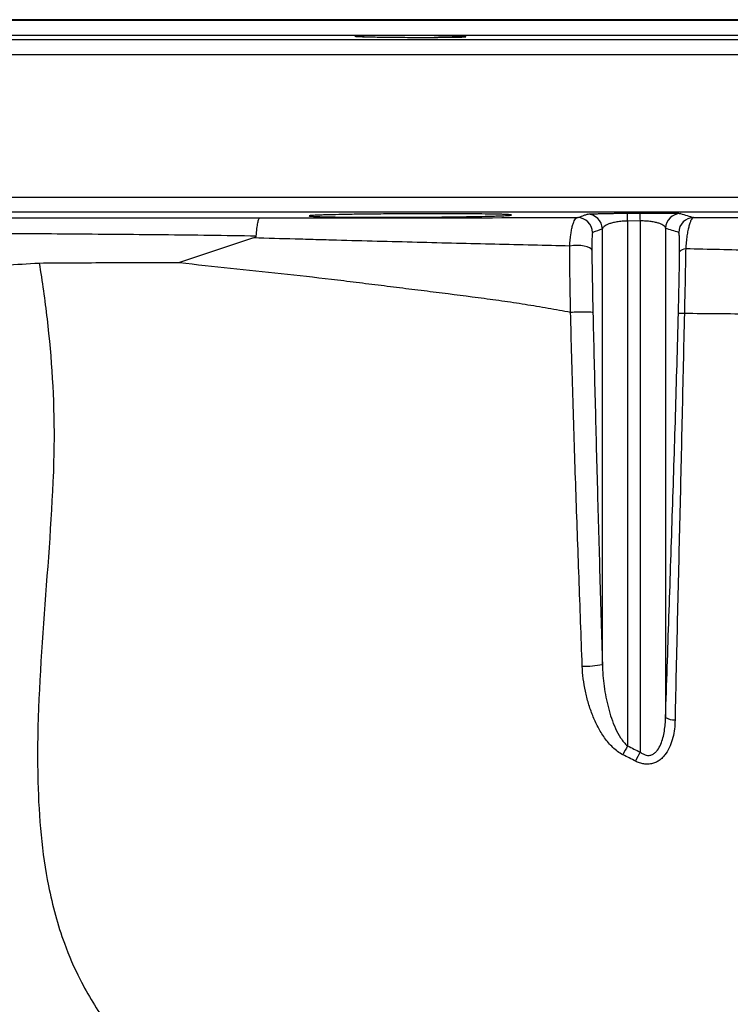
# Model space of a CAD drawing. Header units: millimetres. Extents: x 2 to 910, y 11 to 1153.
# Tile 6 of 7: x 365 to 505, y 959 to 1153. Entities that reach past the tile are written whole.
import ezdxf

# ---------------------------------------------------------------- set-up
doc = ezdxf.new("R2010")
doc.units = ezdxf.units.MM

msp = doc.modelspace()

# ---------------------------------------------------------------- linework, layer by layer
at = {"color": 7, "linetype": 'Continuous', "lineweight": 25}
for p, q in [((575.4, 1153.25), (205.4, 1153.25)), ((485.12, 1115.02), (487.63, 1115.04)), ((487.66, 1113.49), (485.15, 1113.47)), ((485.15, 1113.47), (485.15, 1009.76)), ((487.66, 1008.52), (487.66, 1113.49)), ((480.15, 1025.87), (480.15, 1111.9)), ((492.65, 1112.04), (492.65, 1015.39)), ((411.15, 1110.13), (396.5, 1105.25)), ((473.87, 1095.47), (473.87, 1095.47))]:
    msp.add_line(p, q, dxfattribs=at)
at = {"color": 8, "linetype": 'Continuous', "lineweight": 25}
for p, q in [((205.4, 1153.16), (575.4, 1153.16)), ((578.35, 1150.16), (202.45, 1150.16)), ((153.35, 1149.31), (627.45, 1149.31)), ((630.4, 1146.31), (150.4, 1146.31)), ((150.4, 1118.2), (630.4, 1118.2)), ((627.45, 1115.2), (153.35, 1115.2))]:
    msp.add_line(p, q, dxfattribs=at)
at = {"color": 7, "linetype": 'Continuous', "lineweight": 25, "flags": 128}
msp.add_lwpolyline([(478.07, 1107.71), (477.94, 1107.95), (477.63, 1108.18), (477.17, 1108.37), (476.58, 1108.52), (475.89, 1108.61), (475.15, 1108.64), (474.41, 1108.61), (473.71, 1108.52)], dxfattribs=at)
at = {"color": 7, "linetype": 'Continuous', "lineweight": 25}
for centre, radius, start, end in [((477.15, 1111.82), 3, 1.474, 90.3288), ((408.23, 1113.16), 76.91, 0.2347, 1.3873), ((412.39, 1113.17), 75.27, 0.2396, 1.4175), ((495.65, 1111.96), 3, 90.5431, 178.5298), ((475.22, 1111.14), 3, 1.4718, 90.4086), ((498.24, 1111.15), 3, 90.6778, 178.5355), ((496.63, 1106.48), 1.49, 89.8757, 143.5454), ((476.93, 1040.96), 15.44, 267.1928, 282.0636), ((494.36, 1017.95), 3.08, 236.2088, 273.0104), ((495.3, 1003.31), 12.03, 147.5523, 157.0279), ((497.77, 1002.06), 12, 147.4419, 157.0919)]:
    msp.add_arc(centre, radius, start, end, dxfattribs=at)
for points, knots in [([(449.94, 1149.78), (449.43, 1149.78), (448.87, 1149.77), (447.98, 1149.77), (447.67, 1149.77), (447.03, 1149.76), (446.71, 1149.76), (445.71, 1149.76), (445.02, 1149.76), (443.96, 1149.76), (443.6, 1149.76), (442.88, 1149.76), (442.52, 1149.76), (441.45, 1149.77), (440.73, 1149.77), (439.67, 1149.78), (439.31, 1149.78), (438.63, 1149.79), (437.95, 1149.8), (437.3, 1149.81), (436.67, 1149.81), (436.35, 1149.82), (435.45, 1149.83), (434.9, 1149.84), (434.14, 1149.86), (433.89, 1149.86), (433.43, 1149.87), (433.22, 1149.88), (432.62, 1149.9), (432.28, 1149.91), (431.87, 1149.93), (431.74, 1149.93), (431.53, 1149.95), (431.45, 1149.95), (431.24, 1149.97), (431.17, 1149.98), (431.17, 1150.01), (431.24, 1150.02), (431.45, 1150.04), (431.53, 1150.04), (431.74, 1150.05), (431.86, 1150.06), (432.28, 1150.08), (432.62, 1150.09), (433.41, 1150.1), (433.88, 1150.11), (434.89, 1150.12), (435.45, 1150.13), (436.35, 1150.14), (436.66, 1150.14), (437.29, 1150.14), (437.94, 1150.14), (438.62, 1150.14), (439.31, 1150.14), (439.66, 1150.14), (440.72, 1150.14), (441.44, 1150.14), (442.51, 1150.14), (442.87, 1150.13), (443.59, 1150.13), (443.95, 1150.13), (445.01, 1150.12), (445.7, 1150.11), (446.7, 1150.1), (447.03, 1150.09), (447.66, 1150.09), (447.97, 1150.08), (448.87, 1150.07), (449.42, 1150.06), (450.19, 1150.04), (450.44, 1150.03), (450.89, 1150.02), (451.32, 1150.01), (451.69, 1150), (452.03, 1149.98), (452.19, 1149.98), (452.6, 1149.96), (452.81, 1149.95), (453.09, 1149.92), (453.16, 1149.91), (453.17, 1149.89), (453.1, 1149.87), (452.89, 1149.86), (452.8, 1149.85), (452.59, 1149.84), (452.47, 1149.84), (452.06, 1149.82), (451.72, 1149.81), (450.92, 1149.8), (450.46, 1149.79), (449.94, 1149.78)], [0, 0, 0, 0, 0.03125, 0.03125, 0.046875, 0.046875, 0.0625, 0.0625, 0.09375, 0.09375, 0.109375, 0.109375, 0.125, 0.125, 0.15625, 0.15625, 0.171875, 0.171875, 0.1875, 0.203125, 0.203125, 0.21875, 0.21875, 0.25, 0.25, 0.265625, 0.265625, 0.28125, 0.28125, 0.3125, 0.3125, 0.328125, 0.328125, 0.34375, 0.34375, 0.375, 0.375, 0.40625, 0.40625, 0.421875, 0.421875, 0.4375, 0.4375, 0.46875, 0.46875, 0.5, 0.5, 0.53125, 0.53125, 0.546875, 0.546875, 0.5625, 0.578125, 0.578125, 0.59375, 0.59375, 0.625, 0.625, 0.640625, 0.640625, 0.65625, 0.65625, 0.6875, 0.6875, 0.703125, 0.703125, 0.71875, 0.71875, 0.75, 0.75, 0.765625, 0.765625, 0.78125, 0.796875, 0.796875, 0.8125, 0.8125, 0.84375, 0.84375, 0.875, 0.875, 0.90625, 0.90625, 0.921875, 0.921875, 0.9375, 0.9375, 0.96875, 0.96875, 1, 1, 1, 1]), ([(456.32, 1114.86), (457.26, 1114.85), (458.08, 1114.84), (459.17, 1114.82), (459.5, 1114.81), (460.12, 1114.8), (460.4, 1114.79), (461.15, 1114.76), (461.53, 1114.74), (461.91, 1114.71), (462.01, 1114.7), (462.13, 1114.68), (462.17, 1114.67), (462.16, 1114.64), (462.04, 1114.62), (461.65, 1114.58), (461.49, 1114.57), (461.11, 1114.55), (460.67, 1114.53), (460.11, 1114.5), (459.65, 1114.49), (459.48, 1114.48), (459.14, 1114.47), (458.97, 1114.46), (458.05, 1114.44), (457.22, 1114.42), (455.84, 1114.38), (455.35, 1114.37), (454.34, 1114.35), (453.81, 1114.34), (452.17, 1114.32), (451.02, 1114.3), (449.21, 1114.28), (448.58, 1114.27), (447.33, 1114.26), (446.69, 1114.25), (444.77, 1114.24), (443.48, 1114.23), (441.5, 1114.22), (440.84, 1114.21), (439.54, 1114.21), (438.89, 1114.21), (437.62, 1114.21), (436.98, 1114.21), (435.73, 1114.21), (435.1, 1114.21), (433.29, 1114.21), (432.14, 1114.22), (430.51, 1114.23), (429.98, 1114.24), (428.96, 1114.25), (428.47, 1114.25), (427.09, 1114.27), (426.26, 1114.29), (425.17, 1114.31), (424.83, 1114.32), (424.21, 1114.34), (423.66, 1114.35), (423.22, 1114.37), (422.84, 1114.39), (422.68, 1114.41), (422.29, 1114.44), (422.17, 1114.46), (422.17, 1114.49), (422.2, 1114.5), (422.29, 1114.52), (422.33, 1114.53), (422.43, 1114.54), (422.49, 1114.54), (422.81, 1114.57), (423.19, 1114.6), (423.94, 1114.63), (424.22, 1114.64), (424.84, 1114.66), (425.18, 1114.67), (426.26, 1114.7), (427.09, 1114.72), (428.49, 1114.75), (428.98, 1114.76), (429.99, 1114.78), (430.51, 1114.79), (431.59, 1114.8), (432.15, 1114.81), (433.31, 1114.83), (433.91, 1114.83), (435.73, 1114.85), (436.98, 1114.86), (438.9, 1114.88), (439.55, 1114.88), (440.86, 1114.89), (441.52, 1114.89), (443.47, 1114.9), (444.77, 1114.9), (446.7, 1114.9), (447.35, 1114.9), (448.6, 1114.9), (449.22, 1114.9), (450.42, 1114.9), (451.01, 1114.9), (452.16, 1114.89), (452.73, 1114.89), (454.37, 1114.88), (455.39, 1114.87), (456.32, 1114.86)], [0, 0, 0, 0, 0.03125, 0.03125, 0.046875, 0.046875, 0.0625, 0.0625, 0.09375, 0.09375, 0.109375, 0.109375, 0.125, 0.125, 0.15625, 0.15625, 0.171875, 0.171875, 0.1875, 0.203125, 0.203125, 0.210938, 0.210938, 0.21875, 0.21875, 0.25, 0.25, 0.265625, 0.265625, 0.28125, 0.28125, 0.3125, 0.3125, 0.328125, 0.328125, 0.34375, 0.34375, 0.375, 0.375, 0.390625, 0.390625, 0.40625, 0.40625, 0.421875, 0.421875, 0.4375, 0.4375, 0.46875, 0.46875, 0.484375, 0.484375, 0.5, 0.5, 0.53125, 0.53125, 0.546875, 0.546875, 0.5625, 0.578125, 0.578125, 0.59375, 0.59375, 0.625, 0.625, 0.640625, 0.640625, 0.648438, 0.648438, 0.65625, 0.65625, 0.6875, 0.6875, 0.703125, 0.703125, 0.71875, 0.71875, 0.75, 0.75, 0.765625, 0.765625, 0.78125, 0.78125, 0.796875, 0.796875, 0.8125, 0.8125, 0.84375, 0.84375, 0.859375, 0.859375, 0.875, 0.875, 0.90625, 0.90625, 0.921875, 0.921875, 0.9375, 0.9375, 0.953125, 0.953125, 0.96875, 0.96875, 1, 1, 1, 1]), ([(475.2, 1114.14), (475.29, 1114.17), (475.38, 1114.2), (475.48, 1114.23), (475.84, 1114.36), (476.2, 1114.49), (476.57, 1114.62), (476.76, 1114.69), (476.95, 1114.75), (477.14, 1114.82)], [0, 0, 0, 0, 0.006, 0.006, 0.006, 0.03, 0.03, 0.03, 0.04251378, 0.04251378, 0.04251378, 0.04251378]), ([(477.14, 1114.82), (477.16, 1114.83), (477.23, 1114.84), (477.44, 1114.86), (477.59, 1114.87), (477.97, 1114.89), (478.21, 1114.9), (478.75, 1114.91), (479.06, 1114.92), (479.59, 1114.94), (479.78, 1114.94), (480.17, 1114.95), (480.38, 1114.95), (481.02, 1114.97), (481.47, 1114.98), (482.2, 1114.99), (482.45, 1114.99), (482.97, 1115), (483.23, 1115), (484.03, 1115.01), (484.57, 1115.01), (485.12, 1115.02)], [0, 0, 0, 0, 0.125, 0.125, 0.25, 0.25, 0.375, 0.375, 0.5, 0.5, 0.5625, 0.5625, 0.625, 0.625, 0.75, 0.75, 0.8125, 0.8125, 0.875, 0.875, 1, 1, 1, 1]), ([(487.63, 1115.04), (488.18, 1115.04), (488.72, 1115.04), (489.77, 1115.05), (490.3, 1115.05), (491.27, 1115.05), (491.73, 1115.05), (492.59, 1115.04), (492.98, 1115.04), (493.68, 1115.03), (494, 1115.03), (494.55, 1115.02), (494.78, 1115.01), (495.07, 1115), (495.15, 1115), (495.3, 1114.99), (495.37, 1114.99), (495.53, 1114.98), (495.6, 1114.97), (495.62, 1114.96)], [0, 0, 0, 0, 0.125, 0.125, 0.25, 0.25, 0.375, 0.375, 0.5, 0.5, 0.625, 0.625, 0.75, 0.75, 0.8125, 0.8125, 0.875, 0.875, 1, 1, 1, 1]), ([(336.59, 1114.11), (339.63, 1114.11), (342.71, 1114.11), (348.89, 1114.11), (352.01, 1114.11), (356.7, 1114.11), (358.28, 1114.11), (361.43, 1114.11), (363.01, 1114.11), (367.76, 1114.11), (370.93, 1114.11), (377.3, 1114.11), (380.49, 1114.11), (386.9, 1114.11), (390.1, 1114.11), (399.68, 1114.12), (406.06, 1114.12), (412.43, 1114.12)], [0, 0, 0, 0, 0.125, 0.125, 0.25, 0.25, 0.3125, 0.3125, 0.375, 0.375, 0.5, 0.5, 0.625, 0.625, 0.75, 0.75, 1, 1, 1, 1]), ([(411.7, 1110.49), (411.74, 1111.04), (411.79, 1111.53), (411.87, 1112.19), (411.89, 1112.4), (411.95, 1112.79), (411.98, 1112.96), (412.05, 1113.27), (412.08, 1113.41), (412.14, 1113.66), (412.18, 1113.76), (412.25, 1113.93), (412.28, 1113.99), (412.35, 1114.09), (412.39, 1114.11), (412.43, 1114.12)], [0, 0, 0, 0, 0.25, 0.25, 0.375, 0.375, 0.5, 0.5, 0.625, 0.625, 0.75, 0.75, 0.875, 0.875, 1, 1, 1, 1]), ([(412.43, 1114.12), (415.18, 1114.12), (417.93, 1114.12), (422.04, 1114.12), (423.41, 1114.12), (426.14, 1114.12), (427.5, 1114.12), (434.28, 1114.13), (439.61, 1114.13), (455.33, 1114.13), (465.45, 1114.14), (475.2, 1114.14)], [0, 0, 0, 0, 0.125, 0.125, 0.1875, 0.1875, 0.25, 0.25, 0.5, 0.5, 1, 1, 1, 1]), ([(473.71, 1108.52), (473.75, 1109.34), (473.82, 1110.1), (473.96, 1111.13), (474.02, 1111.46), (474.13, 1112.05), (474.19, 1112.32), (474.33, 1112.82), (474.4, 1113.04), (474.55, 1113.42), (474.62, 1113.59), (474.78, 1113.85), (474.87, 1113.95), (475.03, 1114.09), (475.12, 1114.13), (475.2, 1114.14)], [0, 0, 0, 0, 0.25, 0.25, 0.375, 0.375, 0.5, 0.5, 0.625, 0.625, 0.75, 0.75, 0.875, 0.875, 1, 1, 1, 1]), ([(485.15, 1113.47), (484.77, 1113.47), (484.4, 1113.45), (483.86, 1113.4), (483.69, 1113.38), (483.35, 1113.34), (483.18, 1113.32), (482.71, 1113.24), (482.42, 1113.18), (481.89, 1113.05), (481.66, 1112.98), (481.24, 1112.83), (481.06, 1112.75), (480.75, 1112.59), (480.62, 1112.5), (480.3, 1112.25), (480.18, 1112.07), (480.15, 1111.9)], [0, 0, 0, 0, 0.125, 0.125, 0.1875, 0.1875, 0.25, 0.25, 0.375, 0.375, 0.5, 0.5, 0.625, 0.625, 0.75, 0.75, 1, 1, 1, 1]), ([(492.65, 1112.04), (492.64, 1112.13), (492.6, 1112.21), (492.48, 1112.38), (492.4, 1112.47), (492.18, 1112.63), (492.05, 1112.72), (491.74, 1112.87), (491.56, 1112.95), (491.14, 1113.09), (490.91, 1113.15), (490.51, 1113.24), (490.37, 1113.27), (490.08, 1113.32), (489.93, 1113.34), (489.62, 1113.39), (489.45, 1113.41), (489.11, 1113.44), (488.94, 1113.45), (488.58, 1113.47), (488.4, 1113.48), (488.03, 1113.49), (487.84, 1113.49), (487.66, 1113.49)], [0, 0, 0, 0, 0.125, 0.125, 0.25, 0.25, 0.375, 0.375, 0.5, 0.5, 0.625, 0.625, 0.6875, 0.6875, 0.75, 0.75, 0.8125, 0.8125, 0.875, 0.875, 0.9375, 0.9375, 1, 1, 1, 1]), ([(498.21, 1114.15), (498.05, 1114.13), (497.89, 1113.99), (497.65, 1113.57), (497.57, 1113.4), (497.42, 1112.99), (497.35, 1112.75), (497.24, 1112.35), (497.2, 1112.21), (497.14, 1111.91), (497.1, 1111.76), (497, 1111.26), (496.94, 1110.91), (496.83, 1110.14), (496.78, 1109.73), (496.7, 1108.88), (496.66, 1108.43), (496.63, 1107.97)], [0, 0, 0, 0, 0.25, 0.25, 0.375, 0.375, 0.5, 0.5, 0.5625, 0.5625, 0.625, 0.625, 0.75, 0.75, 0.875, 0.875, 1, 1, 1, 1]), ([(498.21, 1114.15), (503.63, 1114.15), (508.8, 1114.15), (516.19, 1114.16), (518.59, 1114.16), (522.1, 1114.16), (523.25, 1114.16), (525.52, 1114.16), (526.65, 1114.16), (532.17, 1114.16), (536.26, 1114.17), (540.98, 1114.17), (541.9, 1114.17), (543.71, 1114.17), (544.59, 1114.17), (547.17, 1114.17), (548.8, 1114.17), (553.41, 1114.17), (556.11, 1114.18), (560.79, 1114.18), (562.76, 1114.18), (565.17, 1114.18), (565.88, 1114.18), (566.79, 1114.18), (567.08, 1114.18), (567.59, 1114.19), (567.82, 1114.19), (568.85, 1114.19), (569.26, 1114.19), (569.26, 1114.19)], [0, 0, 0, 0, 0.125, 0.125, 0.1875, 0.1875, 0.21875, 0.21875, 0.25, 0.25, 0.375, 0.375, 0.40625, 0.40625, 0.4375, 0.4375, 0.5, 0.5, 0.625, 0.625, 0.75, 0.75, 0.8125, 0.8125, 0.84375, 0.84375, 0.875, 0.875, 1, 1, 1, 1]), ([(411.7, 1110.49), (408.63, 1110.53), (405.55, 1110.58), (399.38, 1110.66), (396.29, 1110.69), (390.11, 1110.76), (387.01, 1110.78), (380.82, 1110.84), (377.73, 1110.86), (371.57, 1110.91), (368.49, 1110.93), (363.9, 1110.95), (362.37, 1110.96), (359.32, 1110.98), (357.8, 1110.99), (353.25, 1111.01), (350.24, 1111.03), (344.25, 1111.05), (341.28, 1111.06), (338.33, 1111.07)], [0, 0, 0, 0, 0.125, 0.125, 0.25, 0.25, 0.375, 0.375, 0.5, 0.5, 0.625, 0.625, 0.6875, 0.6875, 0.75, 0.75, 0.875, 0.875, 1, 1, 1, 1]), ([(478.22, 1111.22), (478.21, 1111.21), (478.2, 1111.19), (478.18, 1111.1), (478.16, 1111.04), (478.13, 1110.8), (478.12, 1110.57), (478.09, 1109.96), (478.08, 1109.59), (478.07, 1108.72), (478.07, 1108.24), (478.07, 1107.71)], [0, 0, 0, 0, 0.125, 0.125, 0.25, 0.25, 0.5, 0.5, 0.75, 0.75, 1, 1, 1, 1]), ([(495.43, 1107.36), (495.43, 1107.68), (495.43, 1107.98), (495.43, 1108.54), (495.43, 1108.81), (495.42, 1109.29), (495.42, 1109.51), (495.4, 1109.92), (495.4, 1110.1), (495.38, 1110.42), (495.37, 1110.56), (495.35, 1110.79), (495.34, 1110.89), (495.3, 1111.13), (495.27, 1111.22), (495.24, 1111.23)], [0, 0, 0, 0, 0.125, 0.125, 0.25, 0.25, 0.375, 0.375, 0.5, 0.5, 0.625, 0.625, 0.75, 0.75, 1, 1, 1, 1]), ([(411.15, 1110.13), (411.27, 1110.17), (411.38, 1110.21), (411.53, 1110.29), (411.58, 1110.32), (411.66, 1110.39), (411.7, 1110.44), (411.7, 1110.49)], [0, 0, 0, 0, 0.5, 0.5, 0.75, 0.75, 1, 1, 1, 1]), ([(473.71, 1108.52), (468.87, 1108.64), (463.93, 1108.75), (456.38, 1108.93), (453.84, 1108.99), (448.71, 1109.11), (446.12, 1109.18), (438.29, 1109.39), (432.98, 1109.52), (426.21, 1109.71), (424.85, 1109.74), (422.13, 1109.82), (420.76, 1109.86), (416.66, 1109.97), (413.91, 1110.05), (411.15, 1110.13)], [0, 0, 0, 0, 0.25, 0.25, 0.375, 0.375, 0.5, 0.5, 0.75, 0.75, 0.8125, 0.8125, 0.875, 0.875, 1, 1, 1, 1]), ([(473.87, 1095.47), (473.82, 1097.69), (473.78, 1099.9), (473.74, 1103.18), (473.73, 1104.27), (473.71, 1106.41), (473.71, 1107.47), (473.71, 1108.52)], [0, 0, 0, 0, 0.5, 0.5, 0.75, 0.75, 1, 1, 1, 1]), ([(478.07, 1107.71), (478.08, 1106.72), (478.09, 1105.73), (478.12, 1103.72), (478.14, 1102.7), (478.19, 1099.62), (478.23, 1097.54), (478.28, 1095.46)], [0, 0, 0, 0, 0.25, 0.25, 0.5, 0.5, 1, 1, 1, 1]), ([(495.19, 1095.25), (495.25, 1097.29), (495.29, 1099.33), (495.35, 1102.37), (495.37, 1103.38), (495.4, 1105.38), (495.41, 1106.38), (495.43, 1107.36)], [0, 0, 0, 0, 0.5, 0.5, 0.75, 0.75, 1, 1, 1, 1]), ([(496.63, 1107.97), (496.61, 1106.94), (496.59, 1105.89), (496.55, 1103.79), (496.53, 1102.73), (496.47, 1099.54), (496.42, 1097.4), (496.37, 1095.25)], [0, 0, 0, 0, 0.25, 0.25, 0.5, 0.5, 1, 1, 1, 1]), ([(560.96, 1106.2), (560.75, 1106.21), (560.45, 1106.22), (559.7, 1106.25), (559.25, 1106.26), (557.66, 1106.32), (556.31, 1106.36), (553.03, 1106.47), (551.11, 1106.53), (546.7, 1106.67), (544.22, 1106.74), (540.76, 1106.84), (540.05, 1106.87), (538.6, 1106.91), (537.85, 1106.93), (535.57, 1106.99), (533.98, 1107.04), (530.69, 1107.12), (528.98, 1107.17), (525.43, 1107.26), (523.6, 1107.31), (519.81, 1107.41), (517.87, 1107.46), (513.88, 1107.56), (511.84, 1107.62), (505.57, 1107.77), (501.2, 1107.87), (496.63, 1107.97)], [0, 0, 0, 0, 0.0625, 0.0625, 0.125, 0.125, 0.25, 0.25, 0.375, 0.375, 0.5, 0.5, 0.53125, 0.53125, 0.5625, 0.5625, 0.625, 0.625, 0.6875, 0.6875, 0.75, 0.75, 0.8125, 0.8125, 0.875, 0.875, 1, 1, 1, 1]), ([(316.74, 1102.8), (320.83, 1102.91), (324.98, 1103.04), (333.42, 1103.36), (337.71, 1103.54), (344.25, 1103.84), (346.44, 1103.95), (350.85, 1104.17), (353.07, 1104.29), (359.74, 1104.64), (364.24, 1104.9), (368.77, 1105.17)], [0, 0, 0, 0, 0.25, 0.25, 0.5, 0.5, 0.625, 0.625, 0.75, 0.75, 1, 1, 1, 1]), ([(368.77, 1105.17), (369.36, 1101.53), (370.98, 1090.21), (371.92, 1075.8), (371.61, 1064.71), (370.62, 1042.34), (367.06, 1013.95), (369.68, 984.49), (373.11, 971.82), (377.06, 962.76), (385.43, 949.06), (399.42, 935.7), (414.56, 924.97), (422.46, 919.78), (427.28, 916.71), (436.3, 910.96), (453.42, 899.87), (475.28, 883.01), (498.09, 863.35), (512.18, 850.78), (523.67, 840.68), (528.06, 836.77), (532.43, 832.84)], [0.1318915, 0.1318915, 0.1318915, 0.1318915, 0.1609204, 0.2212882, 0.2413806, 0.2413806, 0.3821756, 0.4349737, 0.4666526, 0.4880574, 0.5165971, 0.5998378, 0.6414582, 0.6553316, 0.6692051, 0.6830785, 0.733023, 0.8168291, 0.8866676, 0.9565061, 0.9565061, 1, 1, 1, 1]), ([(368.77, 1105.17), (373.37, 1105.21), (377.98, 1105.24), (387.22, 1105.27), (391.85, 1105.28), (396.5, 1105.25)], [0, 0, 0, 0, 0.5, 0.5, 1, 1, 1, 1]), ([(396.5, 1105.25), (403.27, 1104.53), (409.98, 1103.83), (419.96, 1102.74), (423.27, 1102.37), (428.21, 1101.79), (429.85, 1101.59), (433.13, 1101.18), (434.76, 1100.98), (438.02, 1100.57), (439.65, 1100.37), (442.88, 1099.97), (444.49, 1099.77), (449.29, 1099.18), (452.46, 1098.77), (457.16, 1098.15), (458.71, 1097.95), (461.81, 1097.51), (463.35, 1097.28), (466.39, 1096.79), (467.91, 1096.54), (470.16, 1096.15), (470.9, 1096.01), (472.39, 1095.74), (473.13, 1095.6), (473.87, 1095.47)], [0, 0, 0, 0, 0.25, 0.25, 0.375, 0.375, 0.4375, 0.4375, 0.5, 0.5, 0.5625, 0.5625, 0.625, 0.625, 0.75, 0.75, 0.8125, 0.8125, 0.875, 0.875, 0.9375, 0.9375, 0.96875, 0.96875, 1, 1, 1, 1]), ([(473.87, 1095.47), (474.31, 1095.49), (474.81, 1095.5), (475.82, 1095.53), (476.33, 1095.53), (477.2, 1095.53), (477.58, 1095.52), (478.11, 1095.5), (478.26, 1095.48), (478.28, 1095.46)], [0, 0, 0, 0, 0.25, 0.25, 0.5, 0.5, 0.75, 0.75, 1, 1, 1, 1]), ([(476.17, 1025.54), (476.06, 1028.45), (475.96, 1031.36), (475.75, 1037.18), (475.64, 1040.09), (475.32, 1048.82), (475.11, 1054.65), (474.81, 1063.4), (474.72, 1066.31), (474.53, 1072.14), (474.44, 1075.06), (474.26, 1080.89), (474.18, 1083.8), (474.01, 1089.64), (473.94, 1092.55), (473.87, 1095.47)], [0, 0, 0, 0, 0.125, 0.125, 0.25, 0.25, 0.5, 0.5, 0.625, 0.625, 0.75, 0.75, 0.875, 0.875, 1, 1, 1, 1]), ([(478.28, 1095.46), (478.35, 1092.56), (478.42, 1089.65), (478.56, 1083.84), (478.63, 1080.93), (478.78, 1075.12), (478.85, 1072.22), (479, 1066.42), (479.08, 1063.52), (479.32, 1054.82), (479.48, 1049.03), (479.73, 1040.34), (479.82, 1037.45), (479.99, 1031.66), (480.07, 1028.76), (480.15, 1025.87)], [0, 0, 0, 0, 0.125, 0.125, 0.25, 0.25, 0.375, 0.375, 0.5, 0.5, 0.75, 0.75, 0.875, 0.875, 1, 1, 1, 1]), ([(492.65, 1015.39), (492.87, 1022.02), (493.09, 1028.64), (493.43, 1038.56), (493.54, 1041.87), (493.76, 1048.49), (493.87, 1051.8), (494.2, 1061.75), (494.42, 1068.39), (494.72, 1078.42), (494.82, 1081.77), (495.01, 1088.49), (495.1, 1091.86), (495.19, 1095.25)], [0, 0, 0, 0, 0.25, 0.25, 0.375, 0.375, 0.5, 0.5, 0.75, 0.75, 0.875, 0.875, 1, 1, 1, 1]), ([(496.37, 1095.25), (496.29, 1091.87), (496.22, 1088.48), (496.07, 1081.73), (495.99, 1078.36), (495.84, 1071.63), (495.76, 1068.27), (495.61, 1061.57), (495.53, 1058.22), (495.37, 1051.55), (495.29, 1048.21), (495.13, 1041.54), (495.05, 1038.21), (494.81, 1028.21), (494.66, 1021.55), (494.52, 1014.88)], [0, 0, 0, 0, 0.125, 0.125, 0.25, 0.25, 0.375, 0.375, 0.5, 0.5, 0.625, 0.625, 0.75, 0.75, 1, 1, 1, 1]), ([(495.19, 1095.25), (495.21, 1095.25), (495.33, 1095.25), (495.73, 1095.26), (496.02, 1095.25), (496.37, 1095.25)], [0, 0, 0, 0, 0.5, 0.5, 1, 1, 1, 1]), ([(496.37, 1095.25), (500.93, 1095.21), (505.31, 1095.17), (511.61, 1095.11), (513.67, 1095.09), (516.68, 1095.06), (517.67, 1095.05), (519.63, 1095.03), (520.59, 1095.02), (525.32, 1094.98), (528.86, 1094.94), (535.42, 1094.88), (538.45, 1094.85), (542.62, 1094.81), (543.95, 1094.8), (545.84, 1094.78), (546.45, 1094.77), (547.65, 1094.76), (548.23, 1094.76), (551.05, 1094.73), (553.01, 1094.71), (556.31, 1094.68), (557.67, 1094.67), (559.77, 1094.65), (560.52, 1094.64), (560.96, 1094.64)], [0, 0, 0, 0, 0.125, 0.125, 0.1875, 0.1875, 0.21875, 0.21875, 0.25, 0.25, 0.375, 0.375, 0.5, 0.5, 0.5625, 0.5625, 0.59375, 0.59375, 0.625, 0.625, 0.75, 0.75, 0.875, 0.875, 1, 1, 1, 1]), ([(306.96, 1071.78), (308.08, 1066.55), (309.87, 1058.44), (311.72, 1050.38), (317.09, 1027.39), (324.77, 1000.26), (336.39, 969.87), (342.46, 955.86), (347.44, 945.18), (356.31, 928.19), (366.36, 912.86), (375.21, 901.64), (376.63, 899.89)], [0.1851148, 0.1851148, 0.1851148, 0.1851148, 0.2212882, 0.2413806, 0.2413806, 0.3821756, 0.4349737, 0.4666526, 0.4880574, 0.5165971, 0.5998378, 0.6153859, 0.6153859, 0.6153859, 0.6153859]), ([(484.22, 1008), (483.85, 1008.19), (483.51, 1008.41), (482.84, 1008.9), (482.52, 1009.17), (481.62, 1010.03), (481.09, 1010.67), (480.36, 1011.69), (480.13, 1012.04), (479.69, 1012.76), (479.48, 1013.12), (478.9, 1014.23), (478.55, 1014.99), (477.93, 1016.54), (477.65, 1017.34), (477.17, 1018.95), (476.96, 1019.76), (476.62, 1021.39), (476.48, 1022.21), (476.27, 1023.87), (476.2, 1024.7), (476.17, 1025.54)], [0, 0, 0, 0, 0.0625, 0.0625, 0.125, 0.125, 0.25, 0.25, 0.3125, 0.3125, 0.375, 0.375, 0.5, 0.5, 0.625, 0.625, 0.75, 0.75, 0.875, 0.875, 1, 1, 1, 1]), ([(480.15, 1025.87), (480.18, 1024.4), (480.3, 1022.96), (480.59, 1020.81), (480.71, 1020.09), (480.99, 1018.68), (481.15, 1017.97), (481.51, 1016.58), (481.72, 1015.89), (482.18, 1014.53), (482.44, 1013.86), (483.04, 1012.56), (483.37, 1011.93), (483.96, 1011.05), (484.17, 1010.76), (484.62, 1010.23), (484.87, 1009.98), (485.15, 1009.76)], [0, 0, 0, 0, 0.25, 0.25, 0.375, 0.375, 0.5, 0.5, 0.625, 0.625, 0.75, 0.75, 0.875, 0.875, 0.9375, 0.9375, 1, 1, 1, 1]), ([(494.52, 1014.88), (494.5, 1013.69), (494.37, 1012.53), (493.95, 1010.84), (493.77, 1010.28), (493.32, 1009.22), (493.06, 1008.72), (492.56, 1008.01), (492.38, 1007.79), (492, 1007.38), (491.79, 1007.19), (491.34, 1006.84), (491.1, 1006.69), (490.59, 1006.44), (490.33, 1006.34), (489.78, 1006.2), (489.5, 1006.15), (488.93, 1006.13), (488.65, 1006.14), (488.08, 1006.23), (487.8, 1006.3), (487.25, 1006.49), (486.98, 1006.6), (486.72, 1006.74)], [0, 0, 0, 0, 0.25, 0.25, 0.375, 0.375, 0.5, 0.5, 0.5625, 0.5625, 0.625, 0.625, 0.6875, 0.6875, 0.75, 0.75, 0.8125, 0.8125, 0.875, 0.875, 0.9375, 0.9375, 1, 1, 1, 1]), ([(487.66, 1008.52), (487.83, 1008.39), (488, 1008.27), (488.28, 1008.12), (488.38, 1008.07), (488.58, 1008), (488.68, 1007.96), (488.99, 1007.89), (489.2, 1007.87), (489.63, 1007.91), (489.85, 1007.97), (490.24, 1008.16), (490.42, 1008.28), (490.75, 1008.58), (490.9, 1008.74), (491.3, 1009.27), (491.52, 1009.67), (491.88, 1010.5), (492.02, 1010.93), (492.25, 1011.8), (492.34, 1012.25), (492.56, 1013.59), (492.63, 1014.49), (492.65, 1015.39)], [0, 0, 0, 0, 0.0625, 0.0625, 0.09375, 0.09375, 0.125, 0.125, 0.1875, 0.1875, 0.25, 0.25, 0.3125, 0.3125, 0.375, 0.375, 0.5, 0.5, 0.625, 0.625, 0.75, 0.75, 1, 1, 1, 1])]:
    msp.add_open_spline(points, degree=3, knots=knots, dxfattribs=at)
for points in [[(495.62, 1114.96), (496.48, 1114.68), (497.34, 1114.4), (498.21, 1114.15)], [(480.15, 1111.9), (479.51, 1111.67), (478.87, 1111.44), (478.22, 1111.22)], [(495.24, 1111.23), (494.38, 1111.48), (493.51, 1111.75), (492.65, 1112.04)], [(485.15, 1009.76), (485.98, 1009.35), (486.82, 1008.94), (487.66, 1008.52)], [(486.72, 1006.74), (485.89, 1007.16), (485.05, 1007.58), (484.22, 1008)]]:
    msp.add_open_spline(points, degree=3, dxfattribs=at)

doc.saveas('drawing.dxf')
